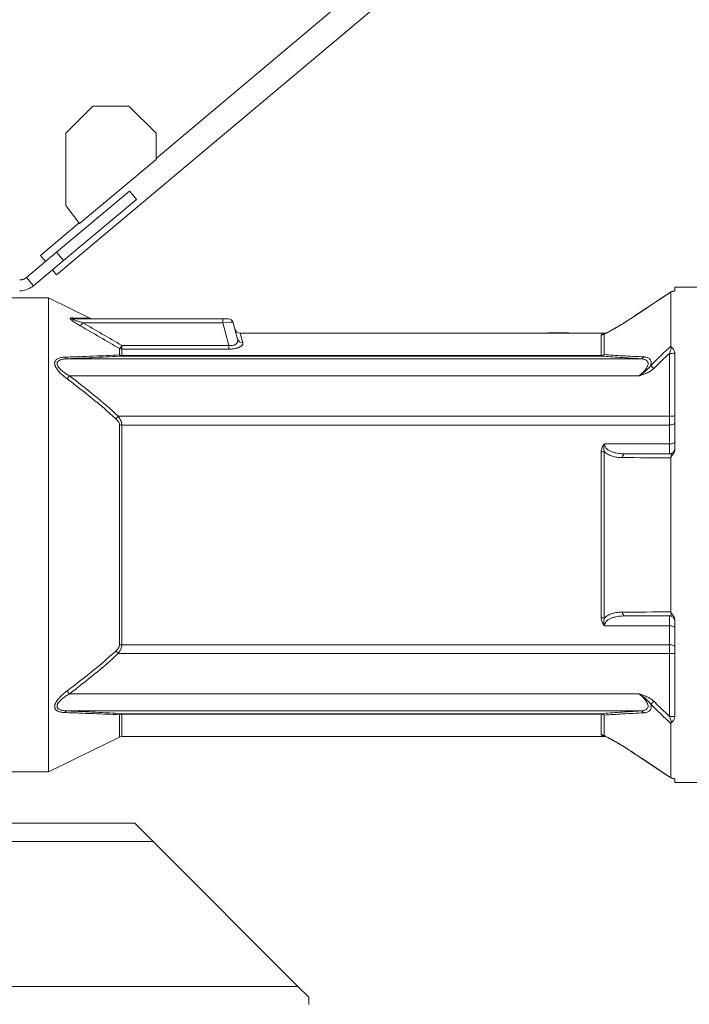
# Model space of a CAD drawing. Header units: millimetres. Extents: x 301 to 1719, y 744 to 2613.
# Tile 4 of 8: x 819 to 1193, y 1539 to 2087. Entities that reach past the tile are written whole.
import ezdxf

# ---------------------------------------------------------------- set-up
doc = ezdxf.new("R2010")
doc.units = ezdxf.units.MM

msp = doc.modelspace()

# ---------------------------------------------------------------- linework, layer by layer
at = {"color": 7, "linetype": 'Continuous', "lineweight": 15}
for p, q in [((1302.64, 2351.53), (895.33, 2009.75)), ((839.93, 1944.88), (1311.69, 2340.74)), ((860.12, 2038.8), (845.03, 2023.71)), ((880.24, 2038.8), (860.12, 2038.8)), ((895.33, 2023.71), (880.24, 2038.8)), ((845.03, 2023.71), (845.03, 1983.47)), ((895.33, 2009.15), (895.33, 2023.71)), ((852.73, 1973.41), (895.33, 2009.15)), ((839.88, 1957.45), (880.54, 1991.57)), ((880.54, 1991.57), (882.22, 1989.56)), ((843.76, 1952.83), (884.42, 1986.95)), ((882.22, 1989.56), (884.42, 1986.95)), ((845.03, 1983.47), (852.73, 1973.41)), ((852.45, 1973.78), (830.88, 1955.67)), ((823.24, 1943.49), (839.88, 1957.45)), ((843.76, 1952.83), (839.88, 1957.45)), ((827.11, 1938.86), (843.76, 1952.83)), ((830.88, 1955.67), (833.72, 1952.28)), ((837.6, 1947.66), (839.93, 1944.88)), ((827.11, 1938.86), (823.24, 1943.49)), ((1182.37, 1935.48), (1162.41, 1922.21)), ((1182.38, 1935.48), (1162.41, 1922.21)), ((1182.29, 1905.23), (1182.29, 1935.37)), ((1200.57, 1938.03), (1184.52, 1938.03)), ((1184.52, 1938.03), (1184.52, 1936.26)), ((835.47, 1932.02), (807.39, 1932.02)), ((858.46, 1920.81), (835.47, 1932.02)), ((835.47, 1932.02), (835.47, 1668.23)), ((849.39, 1920.48), (932.56, 1920.48)), ((932.56, 1918.25), (932.56, 1920.48)), ((932.56, 1920.48), (935.47, 1920.48)), ((932.56, 1918.25), (854.47, 1918.25)), ((935.97, 1905.54), (932.56, 1918.25)), ((938.38, 1918.25), (940.82, 1909.14)), ((1113.44, 1912.46), (942.24, 1912.46)), ((1113.44, 1912.71), (1113.44, 1912.45)), ((1113.44, 1912.71), (1118.46, 1912.71)), ((1113.44, 1912.45), (1118.46, 1912.45)), ((1118.46, 1912.71), (1118.46, 1912.39)), ((1118.46, 1912.71), (1125.48, 1912.71)), ((1125.48, 1912.71), (1125.48, 1912.46)), ((1146.14, 1912.46), (1125.48, 1912.46)), ((1143.48, 1900.02), (1143.48, 1911.42)), ((1144.92, 1911.9), (1144.82, 1911.87)), ((1145.16, 1911.93), (1145.16, 1900.48)), ((874.97, 1900.29), (874.97, 1903.83)), ((876.29, 1903.55), (876.29, 1905.54)), ((876.29, 1905.54), (935.97, 1905.54)), ((876.29, 1903.55), (876.29, 1900.02)), ((935.97, 1903.55), (876.29, 1903.55)), ((935.97, 1903.55), (935.97, 1905.54)), ((845.81, 1898.15), (1165.49, 1898.15)), ((876.29, 1900.02), (876.29, 1899.69)), ((876.29, 1900.02), (1143.48, 1900.02)), ((1143.48, 1899.69), (876.29, 1899.69)), ((1143.48, 1900.02), (1143.48, 1899.69)), ((1181.51, 1866.2), (1181.51, 1901.19)), ((1184.52, 1901.21), (1184.52, 1847.94)), ((1164.56, 1888.66), (847.1, 1888.66)), ((874.25, 1866.2), (1181.51, 1866.2)), ((1181.51, 1861.27), (1181.51, 1866.2)), ((874.97, 1738.81), (874.97, 1861.44)), ((876.29, 1861.27), (876.29, 1738.98)), ((1181.51, 1861.27), (876.29, 1861.27)), ((1181.51, 1850.77), (1181.51, 1861.27)), ((1145.32, 1850.77), (1181.51, 1850.77)), ((1181.51, 1845.26), (1181.51, 1850.77)), ((1143.48, 1753.91), (1143.48, 1846.34)), ((1145.16, 1846.55), (1145.16, 1753.7)), ((1182.29, 1757.22), (1182.29, 1843.02)), ((1181.51, 1749.48), (1181.51, 1754.99)), ((1181.51, 1749.48), (1145.32, 1749.48)), ((1181.51, 1738.98), (1181.51, 1749.48)), ((1184.52, 1752.31), (1184.52, 1699.03)), ((876.29, 1738.98), (1181.51, 1738.98)), ((1181.51, 1734.04), (1181.51, 1738.98)), ((1181.51, 1734.04), (874.25, 1734.04)), ((1181.51, 1699.06), (1181.51, 1734.04)), ((847.1, 1711.58), (1164.56, 1711.58)), ((1165.49, 1702.09), (845.81, 1702.09)), ((876.29, 1700.55), (1143.48, 1700.55)), ((876.29, 1700.55), (876.29, 1700.22)), ((1143.48, 1700.22), (876.29, 1700.22)), ((1143.48, 1700.22), (1143.48, 1700.55)), ((1143.48, 1688.83), (1143.48, 1700.22)), ((1145.16, 1699.77), (1145.16, 1688.32)), ((1182.29, 1664.87), (1182.29, 1695.02)), ((835.47, 1668.23), (874.97, 1687.48)), ((876.29, 1687.79), (1146.14, 1687.79)), ((1159.84, 1679.73), (1162.41, 1678.04)), ((807.39, 1668.23), (835.47, 1668.23)), ((1184.52, 1663.99), (1184.52, 1662.21)), ((1184.52, 1662.21), (1200.57, 1662.21)), ((883.59, 1639.52), (721.02, 1639.52)), ((893.68, 1629.43), (883.59, 1639.52)), ((974.4, 1548.71), (893.68, 1629.43)), ((980.46, 1542.66), (974.4, 1548.71)), ((980.46, 1538.62), (980.46, 1542.66))]:
    msp.add_line(p, q, dxfattribs=at)
at = {"color": 8, "linetype": 'Continuous', "lineweight": 15}
for p, q in [((1162.41, 1922.2), (1162.4, 1922.15)), ((942.24, 1912.46), (943.72, 1907.06)), ((1144.93, 1911.89), (1145.16, 1911.93)), ((874.97, 1687.48), (874.97, 1699.95)), ((876.29, 1700.22), (876.29, 1687.79)), ((1162.41, 1678.04), (1162.4, 1678.1)), ((893.68, 1629.43), (721.02, 1629.43)), ((974.4, 1548.71), (702.8, 1548.71))]:
    msp.add_line(p, q, dxfattribs=at)
at = {"color": 7, "linetype": 'Continuous', "lineweight": 15, "flags": 128}
for points in [[(1182.29, 1935.37), (1177.3, 1932.06), (1162.4, 1922.15)], [(1181.51, 1861.27), (1182.1, 1861.3), (1182.66, 1861.39), (1183.18, 1861.55), (1183.64, 1861.75), (1184.01, 1862), (1184.29, 1862.28), (1184.46, 1862.59), (1184.52, 1862.91)], [(1181.51, 1850.77), (1182.1, 1850.79), (1182.66, 1850.87), (1183.18, 1850.99), (1183.64, 1851.16), (1184.01, 1851.37), (1184.29, 1851.6), (1184.46, 1851.86), (1184.52, 1852.12)], [(1184.52, 1748.12), (1184.46, 1748.39), (1184.29, 1748.64), (1184.01, 1748.88), (1183.64, 1749.08), (1183.18, 1749.25), (1182.66, 1749.38), (1182.1, 1749.45), (1181.51, 1749.48)], [(1184.52, 1737.34), (1184.46, 1737.66), (1184.29, 1737.96), (1184.01, 1738.25), (1183.64, 1738.5), (1183.18, 1738.7), (1182.66, 1738.85), (1182.1, 1738.94), (1181.51, 1738.98)], [(1162.4, 1678.1), (1167.38, 1674.78), (1182.29, 1664.87)], [(1162.41, 1678.04), (1180.28, 1666.16), (1182.38, 1664.76)]]:
    msp.add_lwpolyline(points, dxfattribs=at)
at = {"color": 7, "linetype": 'Continuous', "lineweight": 15}
for centre, radius, start, end in [((849.4, 1922.84), 2.36, 235.6282, 269.7096), ((859.83, 1923.49), 3.01, 242.9318, 269.9694), ((935.47, 1917.47), 3.01, 15, 90), ((847.31, 1922.19), 8.17, 315.6049, 331.1535), ((942.24, 1915.47), 3.01, 195, 270.2851), ((943.59, 1909.94), 2.89, 196.0655, 272.6127), ((1143.48, 1914.45), 3.03, 269.9795, 303.7428), ((868.78, 1909.96), 8.71, 315.2632, 329.5104), ((876.28, 1906.77), 3.22, 245.9377, 270.0727), ((846.06, 1899.92), 1.78, 208.8283, 262.1821), ((876.42, 1901.74), 2.05, 224.8659, 266.2287), ((876.28, 1903.34), 3.32, 246.7085, 270.0969), ((1143.36, 1902.14), 2.45, 272.7794, 317.3302), ((1143.49, 1903.3), 3.28, 269.7852, 300.6525), ((1165.28, 1900.34), 2.19, 275.3964, 329.4617), ((1182.22, 1917.15), 15.98, 267.4649, 278.2736), ((1135.93, 1856.84), 51.41, 44.3161, 46.941), ((794.43, 1928.3), 65.92, 321.1697, 323.0357), ((827.01, 1909.94), 64.38, 315.5064, 317.2066), ((1182.26, 1880.7), 14.51, 267.0366, 278.9552), ((876.27, 1866.45), 5.18, 255.4719, 270.2089), ((1181.51, 1848.27), 3.01, 270, 0), ((1143.53, 1852.74), 6.41, 269.5635, 284.7822), ((1157.3, 1843.12), 2.2, 103.5737, 179.2984), ((1157.3, 1757.13), 2.2, 180.7016, 256.4263), ((1181.51, 1751.98), 3.01, 0, 90), ((1143.53, 1747.5), 6.41, 75.2178, 90.4365), ((876.27, 1733.79), 5.18, 89.7911, 104.5281), ((827.01, 1690.3), 64.38, 42.7934, 44.4936), ((1182.26, 1719.55), 14.51, 81.0448, 92.9634), ((794.43, 1671.95), 65.92, 36.9643, 38.8303), ((1135.93, 1743.41), 51.41, 313.059, 315.6839), ((846.06, 1700.33), 1.78, 97.8179, 151.1717), ((876.42, 1698.51), 2.05, 93.7713, 135.1341), ((876.28, 1696.9), 3.32, 89.9031, 113.2915), ((1143.36, 1698.1), 2.45, 42.6698, 87.2206), ((1143.49, 1696.95), 3.28, 59.3475, 90.2148), ((1165.28, 1699.91), 2.19, 30.5383, 84.6036), ((1182.22, 1683.09), 15.98, 81.7264, 92.5351), ((1143.48, 1685.8), 3.03, 56.2572, 90.0205), ((876.29, 1684.78), 3.01, 90, 115.9892)]:
    msp.add_arc(centre, radius, start, end, dxfattribs=at)
for centre, major_axis, ratio, start_param, end_param in [((932.36, 1917.47), (6.02, 0.77), 0.123038, 0.016741, 1.520499), ((1125.48, 1800.12), (196.59, 0), 0.571429, 1.570801, 1.606523)]:
    msp.add_ellipse(centre, major_axis=major_axis, ratio=ratio, start_param=start_param, end_param=end_param, dxfattribs=at)
for points, knots in [([(819.36, 1942.07), (819.44, 1942.07), (819.61, 1942.08), (819.86, 1942.09), (820.1, 1942.12), (820.34, 1942.15), (820.58, 1942.2), (820.81, 1942.25), (821.03, 1942.31), (821.25, 1942.38), (821.46, 1942.45), (821.67, 1942.53), (821.87, 1942.62), (822.06, 1942.71), (822.25, 1942.81), (822.43, 1942.91), (822.61, 1943.02), (822.77, 1943.13), (822.93, 1943.25), (823.09, 1943.36), (823.19, 1943.44), (823.24, 1943.49)], [0, 0, 0, 0, 0.05971, 0.118622, 0.176738, 0.234059, 0.290586, 0.346323, 0.401272, 0.455433, 0.50881, 0.561405, 0.61322, 0.664258, 0.714521, 0.764012, 0.812735, 0.860692, 0.907886, 0.954321, 1, 1, 1, 1]), ([(819.36, 1936.04), (820.97, 1936.04), (822.47, 1936.36), (825.09, 1937.39), (826.2, 1938.1), (827.11, 1938.86)], [0, 0, 0, 0, 0.5, 0.5, 1, 1, 1, 1]), ([(1182.99, 1935.66), (1182.79, 1935.62), (1182.61, 1935.58), (1182.36, 1935.48), (1182.29, 1935.43), (1182.29, 1935.37)], [0, 0, 0, 0, 0.5, 0.5, 1, 1, 1, 1]), ([(1184.52, 1936.26), (1184.52, 1936.21), (1184.48, 1936.15), (1184.33, 1936.05), (1184.23, 1936), (1183.96, 1935.89), (1183.8, 1935.84), (1183.43, 1935.75), (1183.22, 1935.7), (1182.99, 1935.66)], [0, 0, 0, 0, 0.25, 0.25, 0.5, 0.5, 0.75, 0.75, 1, 1, 1, 1]), ([(848.07, 1920.89), (847.96, 1920.9), (847.86, 1920.89), (847.7, 1920.85), (847.64, 1920.82), (847.56, 1920.73), (847.55, 1920.68), (847.57, 1920.54), (847.6, 1920.46), (847.71, 1920.29), (847.78, 1920.19), (847.96, 1919.99), (848.07, 1919.89), (848.42, 1919.57), (848.7, 1919.34), (849.29, 1918.89), (849.62, 1918.67), (850.28, 1918.21), (850.63, 1917.99), (851.68, 1917.33), (852.41, 1916.9), (853.15, 1916.48)], [0, 0, 0, 0, 0.0625, 0.0625, 0.125, 0.125, 0.1875, 0.1875, 0.25, 0.25, 0.3125, 0.3125, 0.375, 0.375, 0.5, 0.5, 0.625, 0.625, 0.75, 0.75, 1, 1, 1, 1]), ([(854.47, 1918.25), (853.86, 1918.43), (853.25, 1918.61), (852.04, 1918.98), (851.45, 1919.17), (850.57, 1919.48), (850.29, 1919.59), (849.88, 1919.75), (849.74, 1919.81), (849.49, 1919.92), (849.36, 1919.98), (849.14, 1920.1), (849.04, 1920.16), (848.93, 1920.25), (848.9, 1920.28), (848.87, 1920.33), (848.87, 1920.36), (848.9, 1920.42), (848.97, 1920.45), (849.15, 1920.48), (849.26, 1920.48), (849.39, 1920.48)], [0, 0, 0, 0, 0.25, 0.25, 0.5, 0.5, 0.625, 0.625, 0.6875, 0.6875, 0.75, 0.75, 0.8125, 0.8125, 0.84375, 0.84375, 0.875, 0.875, 0.9375, 0.9375, 1, 1, 1, 1]), ([(1160.23, 1920.77), (1159.33, 1920.19), (1157.47, 1918.99), (1154.83, 1917.36), (1152.41, 1915.91), (1150.38, 1914.73), (1148.67, 1913.78), (1147.27, 1913.03), (1146.2, 1912.48), (1145.42, 1912.11), (1145.12, 1911.98), (1144.98, 1911.93)], [0, 0, 0, 0, 0.154014, 0.318702, 0.460204, 0.582272, 0.69085, 0.788731, 0.873628, 0.943216, 1, 1, 1, 1]), ([(1162.4, 1922.15), (1160.82, 1921.1), (1159.26, 1920.08), (1156.17, 1918.13), (1154.64, 1917.2), (1152.77, 1916.08), (1152.39, 1915.86), (1151.65, 1915.42), (1151.28, 1915.21), (1150.18, 1914.58), (1149.47, 1914.18), (1148.44, 1913.61), (1148.1, 1913.43), (1147.45, 1913.08), (1147.13, 1912.91), (1146.22, 1912.43), (1145.65, 1912.16), (1145.16, 1911.93)], [0, 0, 0, 0, 0.25, 0.25, 0.5, 0.5, 0.5625, 0.5625, 0.625, 0.625, 0.75, 0.75, 0.8125, 0.8125, 0.875, 0.875, 1, 1, 1, 1]), ([(1162.41, 1922.21), (1161.73, 1921.75), (1161, 1921.27), (1160.28, 1920.81), (1160.23, 1920.77)], [0, 0, 0, 0, 0.92913, 1, 1, 1, 1]), ([(935.97, 1905.54), (936.19, 1905.51), (936.41, 1905.5), (936.84, 1905.48), (937.06, 1905.49), (937.7, 1905.53), (938.1, 1905.6), (938.65, 1905.76), (938.83, 1905.82), (939.15, 1905.96), (939.3, 1906.03), (939.71, 1906.27), (939.95, 1906.46), (940.33, 1906.84), (940.48, 1907.04), (940.65, 1907.35), (940.7, 1907.46), (940.79, 1907.67), (940.82, 1907.78), (940.94, 1908.3), (940.93, 1908.72), (940.82, 1909.14)], [0, 0, 0, 0, 0.0625, 0.0625, 0.125, 0.125, 0.25, 0.25, 0.3125, 0.3125, 0.375, 0.375, 0.5, 0.5, 0.625, 0.625, 0.6875, 0.6875, 0.75, 0.75, 1, 1, 1, 1]), ([(1143.48, 1911.42), (1143.48, 1911.48), (1143.51, 1911.54), (1143.65, 1911.65), (1143.76, 1911.7), (1144.07, 1911.79), (1144.26, 1911.84), (1144.61, 1911.89), (1144.73, 1911.91), (1144.94, 1911.94), (1145.01, 1911.95), (1145.16, 1911.96), (1145.24, 1911.97), (1145.32, 1911.98)], [0, 0, 0, 0, 0.25, 0.25, 0.5, 0.5, 0.75, 0.75, 0.875, 0.875, 0.9375, 0.9375, 1, 1, 1, 1]), ([(943.72, 1907.06), (943.78, 1906.87), (943.78, 1906.69), (943.7, 1906.3), (943.62, 1906.11), (943.34, 1905.72), (943.16, 1905.52), (942.68, 1905.14), (942.4, 1904.95), (941.89, 1904.68), (941.7, 1904.59), (941.31, 1904.43), (941.1, 1904.35), (940.66, 1904.2), (940.43, 1904.13), (939.94, 1903.99), (939.68, 1903.93), (938.9, 1903.77), (938.34, 1903.69), (937.47, 1903.6), (937.17, 1903.58), (936.57, 1903.55), (936.27, 1903.55), (935.97, 1903.55)], [0, 0, 0, 0, 0.125, 0.125, 0.25, 0.25, 0.375, 0.375, 0.5, 0.5, 0.5625, 0.5625, 0.625, 0.625, 0.6875, 0.6875, 0.75, 0.75, 0.875, 0.875, 0.9375, 0.9375, 1, 1, 1, 1]), ([(1181.51, 1901.19), (1181.7, 1901.76), (1181.89, 1902.32), (1182.28, 1903.44), (1182.47, 1903.99), (1182.65, 1904.52)], [0, 0, 0, 0, 0.5, 0.5, 1, 1, 1, 1]), ([(1182.29, 1905.23), (1182.29, 1905.1), (1182.31, 1904.98), (1182.43, 1904.73), (1182.53, 1904.62), (1182.65, 1904.52)], [0, 0, 0, 0, 0.5, 0.5, 1, 1, 1, 1]), ([(1182.65, 1904.52), (1182.93, 1904.3), (1183.18, 1904.07), (1183.61, 1903.57), (1183.8, 1903.31), (1184.13, 1902.77), (1184.25, 1902.49), (1184.44, 1901.93), (1184.5, 1901.64), (1184.51, 1901.34)], [0, 0, 0, 0, 0.25, 0.25, 0.5, 0.5, 0.75, 0.75, 1, 1, 1, 1]), ([(845.78, 1886.97), (845, 1887.55), (844.24, 1888.15), (842.8, 1889.41), (842.12, 1890.06), (841.17, 1891.1), (840.86, 1891.46), (840.3, 1892.18), (840.04, 1892.55), (839.7, 1893.11), (839.59, 1893.3), (839.4, 1893.67), (839.31, 1893.86), (839.08, 1894.41), (838.97, 1894.77), (838.88, 1895.3), (838.86, 1895.48), (838.85, 1895.81), (838.86, 1895.97), (838.9, 1896.28), (838.94, 1896.43), (839.03, 1896.72), (839.09, 1896.86), (839.31, 1897.24), (839.49, 1897.47), (839.93, 1897.87), (840.18, 1898.04), (840.73, 1898.34), (841.02, 1898.46), (841.65, 1898.67), (841.98, 1898.76), (843.01, 1898.96), (843.74, 1899.03), (844.5, 1899.06)], [0, 0, 0, 0, 0.125, 0.125, 0.25, 0.25, 0.3125, 0.3125, 0.375, 0.375, 0.40625, 0.40625, 0.4375, 0.4375, 0.5, 0.5, 0.53125, 0.53125, 0.5625, 0.5625, 0.59375, 0.59375, 0.625, 0.625, 0.6875, 0.6875, 0.75, 0.75, 0.8125, 0.8125, 0.875, 0.875, 1, 1, 1, 1]), ([(845.81, 1898.15), (845.1, 1898.13), (844.41, 1898.07), (843.42, 1897.92), (843.1, 1897.86), (842.48, 1897.7), (842.18, 1897.61), (841.63, 1897.39), (841.36, 1897.26), (840.89, 1896.94), (840.69, 1896.76), (840.45, 1896.45), (840.38, 1896.33), (840.27, 1896.09), (840.23, 1895.96), (840.18, 1895.69), (840.17, 1895.55), (840.18, 1895.26), (840.21, 1895.11), (840.32, 1894.65), (840.45, 1894.34), (840.81, 1893.72), (841.04, 1893.42), (841.53, 1892.82), (841.8, 1892.54), (842.38, 1891.98), (842.69, 1891.71), (843.63, 1890.93), (844.29, 1890.44), (845.66, 1889.52), (846.37, 1889.08), (847.1, 1888.66)], [0, 0, 0, 0, 0.125, 0.125, 0.1875, 0.1875, 0.25, 0.25, 0.3125, 0.3125, 0.375, 0.375, 0.40625, 0.40625, 0.4375, 0.4375, 0.46875, 0.46875, 0.5, 0.5, 0.5625, 0.5625, 0.625, 0.625, 0.6875, 0.6875, 0.75, 0.75, 0.875, 0.875, 1, 1, 1, 1]), ([(844.5, 1899.06), (847.21, 1899.15), (849.9, 1899.25), (855.19, 1899.44), (857.8, 1899.54), (862.92, 1899.75), (865.42, 1899.85), (870.31, 1900.07), (872.68, 1900.18), (874.97, 1900.29)], [0, 0, 0, 0, 0.25, 0.25, 0.5, 0.5, 0.75, 0.75, 1, 1, 1, 1]), ([(876.29, 1899.69), (874, 1899.55), (871.63, 1899.41), (866.76, 1899.15), (864.25, 1899.01), (856.59, 1898.63), (851.27, 1898.39), (845.81, 1898.15)], [0, 0, 0, 0, 0.25, 0.25, 0.5, 0.5, 1, 1, 1, 1]), ([(1165.49, 1898.15), (1161.45, 1898.39), (1157.55, 1898.64), (1152.01, 1899.03), (1150.21, 1899.16), (1146.75, 1899.42), (1145.07, 1899.56), (1143.48, 1899.69)], [0, 0, 0, 0, 0.5, 0.5, 0.75, 0.75, 1, 1, 1, 1]), ([(1145.16, 1900.48), (1146.76, 1900.37), (1148.44, 1900.25), (1151.91, 1900.04), (1153.71, 1899.93), (1159.25, 1899.62), (1163.15, 1899.42), (1167.17, 1899.22)], [0, 0, 0, 0, 0.25, 0.25, 0.5, 0.5, 1, 1, 1, 1]), ([(1164.56, 1888.66), (1165.14, 1889.13), (1165.71, 1889.62), (1166.77, 1890.63), (1167.27, 1891.15), (1167.96, 1891.97), (1168.18, 1892.25), (1168.58, 1892.82), (1168.76, 1893.1), (1168.99, 1893.53), (1169.07, 1893.68), (1169.2, 1893.97), (1169.26, 1894.11), (1169.42, 1894.54), (1169.49, 1894.81), (1169.57, 1895.34), (1169.57, 1895.6), (1169.5, 1896.08), (1169.44, 1896.29), (1169.24, 1896.69), (1169.1, 1896.87), (1168.8, 1897.18), (1168.62, 1897.32), (1168.23, 1897.55), (1168.01, 1897.65), (1167.56, 1897.82), (1167.32, 1897.89), (1166.58, 1898.06), (1166.04, 1898.13), (1165.49, 1898.15)], [0, 0, 0, 0, 0.125, 0.125, 0.25, 0.25, 0.3125, 0.3125, 0.375, 0.375, 0.40625, 0.40625, 0.4375, 0.4375, 0.5, 0.5, 0.5625, 0.5625, 0.625, 0.625, 0.6875, 0.6875, 0.75, 0.75, 0.8125, 0.8125, 0.875, 0.875, 1, 1, 1, 1]), ([(1167.17, 1899.22), (1167.84, 1899.19), (1168.45, 1899.09), (1169.29, 1898.81), (1169.55, 1898.69), (1170.03, 1898.4), (1170.25, 1898.24), (1170.53, 1897.94), (1170.62, 1897.84), (1170.78, 1897.61), (1170.85, 1897.49), (1171.05, 1897.11), (1171.14, 1896.83), (1171.22, 1896.37), (1171.23, 1896.21), (1171.25, 1895.87), (1171.24, 1895.7), (1171.2, 1895.17), (1171.13, 1894.79), (1171.03, 1894.4)], [0, 0, 0, 0, 0.25, 0.25, 0.375, 0.375, 0.5, 0.5, 0.5625, 0.5625, 0.625, 0.625, 0.75, 0.75, 0.8125, 0.8125, 0.875, 0.875, 1, 1, 1, 1]), ([(1171.03, 1894.4), (1170.63, 1893.82), (1170.18, 1893.28), (1169.2, 1892.24), (1168.67, 1891.74), (1167.56, 1890.79), (1166.99, 1890.34), (1166.09, 1889.69), (1165.79, 1889.48), (1165.18, 1889.06), (1164.87, 1888.86), (1164.56, 1888.66)], [0, 0, 0, 0, 0.25, 0.25, 0.5, 0.5, 0.75, 0.75, 0.875, 0.875, 1, 1, 1, 1]), ([(1172.71, 1892.76), (1172.16, 1892.21), (1171.56, 1891.75), (1170.27, 1890.92), (1169.59, 1890.56), (1168.19, 1889.92), (1167.48, 1889.64), (1166.39, 1889.25), (1166.03, 1889.13), (1165.48, 1888.95), (1165.29, 1888.89), (1164.93, 1888.77), (1164.74, 1888.72), (1164.56, 1888.66)], [0, 0, 0, 0, 0.25, 0.25, 0.5, 0.5, 0.75, 0.75, 0.875, 0.875, 0.9375, 0.9375, 1, 1, 1, 1]), ([(872.93, 1864.82), (868.61, 1868.76), (864.16, 1872.54), (855.09, 1879.9), (850.46, 1883.47), (845.78, 1886.97)], [0, 0, 0, 0, 0.5, 0.5, 1, 1, 1, 1]), ([(847.1, 1888.66), (851.79, 1885.12), (856.42, 1881.5), (865.49, 1874.04), (869.94, 1870.2), (874.25, 1866.2)], [0, 0, 0, 0, 0.5, 0.5, 1, 1, 1, 1]), ([(874.97, 1861.44), (874.97, 1861.74), (874.91, 1862.04), (874.68, 1862.66), (874.52, 1862.96), (874.14, 1863.53), (873.92, 1863.81), (873.45, 1864.33), (873.2, 1864.58), (872.93, 1864.82)], [0, 0, 0, 0, 0.25, 0.25, 0.5, 0.5, 0.75, 0.75, 1, 1, 1, 1]), ([(874.25, 1866.2), (874.54, 1865.82), (874.81, 1865.43), (875.3, 1864.62), (875.52, 1864.2), (875.79, 1863.58), (875.88, 1863.36), (876.02, 1862.94), (876.08, 1862.73), (876.24, 1862.09), (876.29, 1861.67), (876.29, 1861.27)], [0, 0, 0, 0, 0.25, 0.25, 0.5, 0.5, 0.625, 0.625, 0.75, 0.75, 1, 1, 1, 1]), ([(1143.48, 1846.34), (1143.48, 1846.75), (1143.51, 1847.15), (1143.65, 1847.95), (1143.76, 1848.34), (1144.07, 1849.11), (1144.26, 1849.47), (1144.61, 1849.98), (1144.73, 1850.15), (1144.94, 1850.39), (1145.01, 1850.47), (1145.16, 1850.62), (1145.24, 1850.69), (1145.32, 1850.77)], [0, 0, 0, 0, 0.25, 0.25, 0.5, 0.5, 0.75, 0.75, 0.875, 0.875, 0.9375, 0.9375, 1, 1, 1, 1]), ([(1145.16, 1846.55), (1144.96, 1847.23), (1144.87, 1847.92), (1144.9, 1848.99), (1144.94, 1849.34), (1145.05, 1849.87), (1145.09, 1850.05), (1145.19, 1850.41), (1145.25, 1850.59), (1145.32, 1850.77)], [0, 0, 0, 0, 0.5, 0.5, 0.75, 0.75, 0.875, 0.875, 1, 1, 1, 1]), ([(1145.32, 1850.77), (1145.32, 1850.45), (1145.36, 1850.15), (1145.51, 1849.58), (1145.62, 1849.31), (1146.04, 1848.56), (1146.41, 1848.14), (1147.05, 1847.6), (1147.28, 1847.43), (1147.76, 1847.13), (1148.01, 1846.99), (1148.77, 1846.6), (1149.3, 1846.39), (1150.39, 1846.03), (1150.95, 1845.88), (1152.08, 1845.64), (1152.65, 1845.55), (1154.39, 1845.32), (1155.58, 1845.26), (1156.79, 1845.26)], [0, 0, 0, 0, 0.0625, 0.0625, 0.125, 0.125, 0.25, 0.25, 0.3125, 0.3125, 0.375, 0.375, 0.5, 0.5, 0.625, 0.625, 0.75, 0.75, 1, 1, 1, 1]), ([(1184.52, 1847.94), (1184.52, 1847.59), (1184.47, 1847.25), (1184.31, 1846.58), (1184.19, 1846.25), (1183.9, 1845.62), (1183.72, 1845.32), (1183.31, 1844.74), (1183.08, 1844.47), (1182.82, 1844.22)], [0, 0, 0, 0, 0.25, 0.25, 0.5, 0.5, 0.75, 0.75, 1, 1, 1, 1]), ([(1155.1, 1843.15), (1154.16, 1843.15), (1153.24, 1843.21), (1151.89, 1843.39), (1151.44, 1843.46), (1150.55, 1843.65), (1150.12, 1843.76), (1148.83, 1844.15), (1148, 1844.48), (1146.85, 1845.13), (1146.48, 1845.37), (1145.78, 1845.91), (1145.46, 1846.21), (1145.16, 1846.55)], [0, 0, 0, 0, 0.25, 0.25, 0.375, 0.375, 0.5, 0.5, 0.75, 0.75, 0.875, 0.875, 1, 1, 1, 1]), ([(1182.82, 1844.22), (1182.73, 1844.41), (1182.62, 1844.57), (1182.41, 1844.83), (1182.3, 1844.93), (1181.97, 1845.18), (1181.74, 1845.26), (1181.51, 1845.26)], [0, 0, 0, 0, 0.25, 0.25, 0.5, 0.5, 1, 1, 1, 1]), ([(1182.82, 1844.22), (1182.66, 1844.06), (1182.52, 1843.88), (1182.38, 1843.57), (1182.35, 1843.47), (1182.3, 1843.25), (1182.29, 1843.14), (1182.29, 1843.02)], [0, 0, 0, 0, 0.5, 0.5, 0.75, 0.75, 1, 1, 1, 1]), ([(1145.16, 1753.7), (1145.46, 1754.03), (1145.79, 1754.33), (1146.49, 1754.88), (1146.86, 1755.12), (1148.02, 1755.77), (1148.84, 1756.1), (1150.55, 1756.61), (1151.43, 1756.79), (1153.23, 1757.04), (1154.16, 1757.09), (1155.1, 1757.1)], [0, 0, 0, 0, 0.125, 0.125, 0.25, 0.25, 0.5, 0.5, 0.75, 0.75, 1, 1, 1, 1]), ([(1156.79, 1754.99), (1155.58, 1754.99), (1154.39, 1754.92), (1152.65, 1754.7), (1152.08, 1754.6), (1150.95, 1754.36), (1150.39, 1754.22), (1149.3, 1753.86), (1148.77, 1753.64), (1148.01, 1753.26), (1147.76, 1753.12), (1147.29, 1752.81), (1147.06, 1752.65), (1146.41, 1752.11), (1146.04, 1751.69), (1145.69, 1751.06), (1145.63, 1750.93), (1145.52, 1750.66), (1145.47, 1750.52), (1145.36, 1750.1), (1145.32, 1749.79), (1145.32, 1749.48)], [0, 0, 0, 0, 0.25, 0.25, 0.375, 0.375, 0.5, 0.5, 0.625, 0.625, 0.6875, 0.6875, 0.75, 0.75, 0.875, 0.875, 0.90625, 0.90625, 0.9375, 0.9375, 1, 1, 1, 1]), ([(1181.51, 1754.99), (1181.74, 1754.99), (1181.97, 1755.06), (1182.3, 1755.31), (1182.41, 1755.41), (1182.62, 1755.68), (1182.73, 1755.83), (1182.82, 1756.02)], [0, 0, 0, 0, 0.5, 0.5, 0.75, 0.75, 1, 1, 1, 1]), ([(1182.29, 1757.22), (1182.29, 1757.11), (1182.3, 1757), (1182.35, 1756.78), (1182.38, 1756.67), (1182.48, 1756.47), (1182.53, 1756.37), (1182.67, 1756.19), (1182.74, 1756.1), (1182.82, 1756.02)], [0, 0, 0, 0, 0.25, 0.25, 0.5, 0.5, 0.75, 0.75, 1, 1, 1, 1]), ([(1182.82, 1756.02), (1183.08, 1755.77), (1183.31, 1755.5), (1183.72, 1754.93), (1183.9, 1754.63), (1184.19, 1754), (1184.31, 1753.67), (1184.47, 1753), (1184.52, 1752.65), (1184.52, 1752.31)], [0, 0, 0, 0, 0.25, 0.25, 0.5, 0.5, 0.75, 0.75, 1, 1, 1, 1]), ([(1143.48, 1753.91), (1143.48, 1753.5), (1143.51, 1753.09), (1143.65, 1752.3), (1143.76, 1751.91), (1143.99, 1751.34), (1144.07, 1751.15), (1144.27, 1750.78), (1144.37, 1750.61), (1144.61, 1750.26), (1144.74, 1750.09), (1144.94, 1749.85), (1145.01, 1749.78), (1145.16, 1749.63), (1145.24, 1749.55), (1145.32, 1749.48)], [0, 0, 0, 0, 0.25, 0.25, 0.5, 0.5, 0.625, 0.625, 0.75, 0.75, 0.875, 0.875, 0.9375, 0.9375, 1, 1, 1, 1]), ([(1145.16, 1753.7), (1144.96, 1753.02), (1144.87, 1752.33), (1144.9, 1751.26), (1144.94, 1750.91), (1145.05, 1750.37), (1145.09, 1750.19), (1145.19, 1749.83), (1145.25, 1749.66), (1145.32, 1749.48)], [0, 0, 0, 0, 0.5, 0.5, 0.75, 0.75, 0.875, 0.875, 1, 1, 1, 1]), ([(872.93, 1735.42), (873.2, 1735.66), (873.45, 1735.91), (873.8, 1736.3), (873.91, 1736.44), (874.13, 1736.71), (874.23, 1736.85), (874.52, 1737.29), (874.68, 1737.58), (874.91, 1738.2), (874.97, 1738.51), (874.97, 1738.81)], [0, 0, 0, 0, 0.25, 0.25, 0.375, 0.375, 0.5, 0.5, 0.75, 0.75, 1, 1, 1, 1]), ([(876.29, 1738.98), (876.29, 1738.57), (876.24, 1738.16), (876.03, 1737.31), (875.89, 1736.88), (875.61, 1736.25), (875.51, 1736.04), (875.29, 1735.62), (875.18, 1735.42), (874.81, 1734.81), (874.54, 1734.42), (874.25, 1734.04)], [0, 0, 0, 0, 0.25, 0.25, 0.5, 0.5, 0.625, 0.625, 0.75, 0.75, 1, 1, 1, 1]), ([(845.78, 1713.28), (850.46, 1716.77), (855.09, 1720.34), (864.16, 1727.7), (868.61, 1731.49), (872.93, 1735.42)], [0, 0, 0, 0, 0.5, 0.5, 1, 1, 1, 1]), ([(874.25, 1734.04), (869.94, 1730.04), (865.49, 1726.21), (856.42, 1718.75), (851.79, 1715.13), (847.1, 1711.58)], [0, 0, 0, 0, 0.5, 0.5, 1, 1, 1, 1]), ([(844.5, 1701.19), (843.74, 1701.21), (843.01, 1701.28), (842, 1701.49), (841.67, 1701.57), (841.04, 1701.78), (840.74, 1701.9), (840.19, 1702.19), (839.94, 1702.36), (839.61, 1702.66), (839.51, 1702.77), (839.33, 1703), (839.24, 1703.12), (839.1, 1703.37), (839.04, 1703.51), (838.94, 1703.79), (838.91, 1703.95), (838.84, 1704.41), (838.85, 1704.75), (838.93, 1705.27), (838.98, 1705.45), (839.08, 1705.82), (839.15, 1706), (839.3, 1706.37), (839.39, 1706.56), (839.58, 1706.93), (839.69, 1707.12), (840.26, 1708.05), (840.83, 1708.77), (842.1, 1710.17), (842.79, 1710.83), (844.24, 1712.09), (845, 1712.7), (845.78, 1713.28)], [0, 0, 0, 0, 0.125, 0.125, 0.1875, 0.1875, 0.25, 0.25, 0.3125, 0.3125, 0.34375, 0.34375, 0.375, 0.375, 0.40625, 0.40625, 0.4375, 0.4375, 0.5, 0.5, 0.53125, 0.53125, 0.5625, 0.5625, 0.59375, 0.59375, 0.625, 0.625, 0.75, 0.75, 0.875, 0.875, 1, 1, 1, 1]), ([(847.1, 1711.58), (846.37, 1711.16), (845.66, 1710.72), (844.28, 1709.8), (843.62, 1709.31), (842.67, 1708.52), (842.36, 1708.25), (841.79, 1707.7), (841.52, 1707.41), (841.03, 1706.82), (840.81, 1706.51), (840.54, 1706.05), (840.46, 1705.9), (840.33, 1705.59), (840.28, 1705.43), (840.2, 1705.13), (840.18, 1704.98), (840.17, 1704.69), (840.18, 1704.55), (840.23, 1704.28), (840.27, 1704.15), (840.38, 1703.91), (840.45, 1703.8), (840.69, 1703.48), (840.9, 1703.3), (841.36, 1702.98), (841.63, 1702.85), (842.19, 1702.63), (842.49, 1702.54), (843.11, 1702.38), (843.43, 1702.32), (844.42, 1702.17), (845.11, 1702.12), (845.81, 1702.09)], [0, 0, 0, 0, 0.125, 0.125, 0.25, 0.25, 0.3125, 0.3125, 0.375, 0.375, 0.4375, 0.4375, 0.46875, 0.46875, 0.5, 0.5, 0.53125, 0.53125, 0.5625, 0.5625, 0.59375, 0.59375, 0.625, 0.625, 0.6875, 0.6875, 0.75, 0.75, 0.8125, 0.8125, 0.875, 0.875, 1, 1, 1, 1]), ([(1172.71, 1707.49), (1172.16, 1708.03), (1171.56, 1708.5), (1170.27, 1709.32), (1169.59, 1709.68), (1168.19, 1710.32), (1167.48, 1710.61), (1166.39, 1711), (1166.03, 1711.12), (1165.48, 1711.3), (1165.29, 1711.36), (1164.93, 1711.47), (1164.74, 1711.53), (1164.56, 1711.58)], [0, 0, 0, 0, 0.25, 0.25, 0.5, 0.5, 0.75, 0.75, 0.875, 0.875, 0.9375, 0.9375, 1, 1, 1, 1]), ([(1171.03, 1705.84), (1170.63, 1706.43), (1170.18, 1706.97), (1169.2, 1708.01), (1168.67, 1708.5), (1167.56, 1709.45), (1166.99, 1709.9), (1166.09, 1710.55), (1165.79, 1710.77), (1165.18, 1711.18), (1164.87, 1711.39), (1164.56, 1711.58)], [0, 0, 0, 0, 0.25, 0.25, 0.5, 0.5, 0.75, 0.75, 0.875, 0.875, 1, 1, 1, 1]), ([(1165.49, 1702.09), (1166.04, 1702.12), (1166.58, 1702.18), (1167.32, 1702.35), (1167.56, 1702.42), (1168.01, 1702.59), (1168.23, 1702.69), (1168.62, 1702.93), (1168.8, 1703.06), (1169.1, 1703.38), (1169.24, 1703.56), (1169.44, 1703.95), (1169.5, 1704.17), (1169.57, 1704.64), (1169.57, 1704.9), (1169.49, 1705.43), (1169.42, 1705.71), (1169.26, 1706.13), (1169.2, 1706.28), (1169.07, 1706.57), (1168.99, 1706.71), (1168.76, 1707.14), (1168.58, 1707.43), (1168.18, 1707.99), (1167.96, 1708.27), (1167.27, 1709.09), (1166.77, 1709.62), (1165.71, 1710.63), (1165.14, 1711.12), (1164.56, 1711.58)], [0, 0, 0, 0, 0.125, 0.125, 0.1875, 0.1875, 0.25, 0.25, 0.3125, 0.3125, 0.375, 0.375, 0.4375, 0.4375, 0.5, 0.5, 0.5625, 0.5625, 0.59375, 0.59375, 0.625, 0.625, 0.6875, 0.6875, 0.75, 0.75, 0.875, 0.875, 1, 1, 1, 1]), ([(1171.03, 1705.84), (1171.13, 1705.45), (1171.2, 1705.08), (1171.24, 1704.55), (1171.25, 1704.37), (1171.23, 1704.04), (1171.22, 1703.88), (1171.14, 1703.41), (1171.05, 1703.13), (1170.85, 1702.75), (1170.78, 1702.63), (1170.62, 1702.41), (1170.53, 1702.3), (1170.25, 1702.01), (1170.03, 1701.84), (1169.55, 1701.55), (1169.29, 1701.44), (1168.45, 1701.16), (1167.84, 1701.06), (1167.17, 1701.02)], [0, 0, 0, 0, 0.125, 0.125, 0.1875, 0.1875, 0.25, 0.25, 0.375, 0.375, 0.4375, 0.4375, 0.5, 0.5, 0.625, 0.625, 0.75, 0.75, 1, 1, 1, 1]), ([(874.97, 1699.95), (872.68, 1700.07), (870.31, 1700.18), (865.42, 1700.4), (862.92, 1700.5), (857.8, 1700.7), (855.2, 1700.8), (849.9, 1701), (847.21, 1701.09), (844.5, 1701.19)], [0, 0, 0, 0, 0.25, 0.25, 0.5, 0.5, 0.75, 0.75, 1, 1, 1, 1]), ([(845.81, 1702.09), (851.27, 1701.86), (856.59, 1701.61), (864.25, 1701.23), (866.76, 1701.1), (871.63, 1700.83), (874, 1700.69), (876.29, 1700.55)], [0, 0, 0, 0, 0.5, 0.5, 0.75, 0.75, 1, 1, 1, 1]), ([(1143.48, 1700.55), (1145.07, 1700.69), (1146.75, 1700.82), (1150.21, 1701.09), (1152.01, 1701.22), (1157.55, 1701.6), (1161.45, 1701.85), (1165.49, 1702.09)], [0, 0, 0, 0, 0.25, 0.25, 0.5, 0.5, 1, 1, 1, 1]), ([(1167.17, 1701.02), (1165.16, 1700.93), (1163.18, 1700.83), (1159.3, 1700.62), (1157.41, 1700.52), (1153.71, 1700.31), (1151.91, 1700.21), (1148.44, 1699.99), (1146.76, 1699.88), (1145.16, 1699.77)], [0, 0, 0, 0, 0.25, 0.25, 0.5, 0.5, 0.75, 0.75, 1, 1, 1, 1]), ([(1182.65, 1695.72), (1182.47, 1696.25), (1182.28, 1696.81), (1181.89, 1697.92), (1181.7, 1698.49), (1181.51, 1699.06)], [0, 0, 0, 0, 0.5, 0.5, 1, 1, 1, 1]), ([(1182.65, 1695.72), (1182.59, 1695.67), (1182.53, 1695.62), (1182.44, 1695.51), (1182.4, 1695.45), (1182.31, 1695.27), (1182.29, 1695.14), (1182.29, 1695.02)], [0, 0, 0, 0, 0.25, 0.25, 0.5, 0.5, 1, 1, 1, 1]), ([(1184.51, 1698.91), (1184.5, 1698.61), (1184.44, 1698.32), (1184.25, 1697.75), (1184.12, 1697.47), (1183.8, 1696.93), (1183.61, 1696.67), (1183.18, 1696.18), (1182.93, 1695.94), (1182.65, 1695.72)], [0, 0, 0, 0, 0.25, 0.25, 0.5, 0.5, 0.75, 0.75, 1, 1, 1, 1]), ([(1143.48, 1688.83), (1143.48, 1688.77), (1143.51, 1688.71), (1143.65, 1688.6), (1143.76, 1688.55), (1143.99, 1688.48), (1144.07, 1688.45), (1144.27, 1688.41), (1144.37, 1688.39), (1144.61, 1688.35), (1144.74, 1688.33), (1144.94, 1688.31), (1145.01, 1688.3), (1145.16, 1688.28), (1145.24, 1688.27), (1145.32, 1688.27)], [0, 0, 0, 0, 0.25, 0.25, 0.5, 0.5, 0.625, 0.625, 0.75, 0.75, 0.875, 0.875, 0.9375, 0.9375, 1, 1, 1, 1]), ([(1144.83, 1688.38), (1144.83, 1688.38), (1144.83, 1688.37), (1145.06, 1688.29), (1145.51, 1688.09), (1146.24, 1687.74), (1147.27, 1687.22), (1148.61, 1686.5), (1150.25, 1685.59), (1152.16, 1684.48), (1154.39, 1683.15), (1156.94, 1681.58), (1158.8, 1680.41), (1159.81, 1679.75), (1159.84, 1679.73)], [0, 0, 0, 0, 0.019246, 0.059214, 0.111393, 0.176403, 0.25204, 0.345771, 0.448088, 0.561477, 0.687944, 0.832615, 0.994598, 1, 1, 1, 1]), ([(1145.16, 1688.32), (1145.65, 1688.09), (1146.22, 1687.81), (1147.13, 1687.34), (1147.45, 1687.17), (1148.1, 1686.82), (1148.44, 1686.64), (1149.47, 1686.07), (1150.18, 1685.67), (1151.28, 1685.04), (1151.65, 1684.82), (1152.39, 1684.39), (1152.77, 1684.17), (1154.64, 1683.05), (1156.17, 1682.11), (1159.26, 1680.16), (1160.82, 1679.15), (1162.4, 1678.1)], [0, 0, 0, 0, 0.125, 0.125, 0.1875, 0.1875, 0.25, 0.25, 0.375, 0.375, 0.4375, 0.4375, 0.5, 0.5, 0.75, 0.75, 1, 1, 1, 1]), ([(1182.29, 1664.87), (1182.29, 1664.84), (1182.31, 1664.82), (1182.37, 1664.76), (1182.42, 1664.74), (1182.55, 1664.69), (1182.62, 1664.67), (1182.79, 1664.62), (1182.89, 1664.6), (1182.99, 1664.59)], [0, 0, 0, 0, 0.25, 0.25, 0.5, 0.5, 0.75, 0.75, 1, 1, 1, 1]), ([(1182.99, 1664.59), (1183.22, 1664.54), (1183.42, 1664.5), (1183.79, 1664.4), (1183.96, 1664.35), (1184.23, 1664.25), (1184.33, 1664.2), (1184.48, 1664.09), (1184.52, 1664.04), (1184.52, 1663.99)], [0, 0, 0, 0, 0.25, 0.25, 0.5, 0.5, 0.75, 0.75, 1, 1, 1, 1])]:
    msp.add_open_spline(points, degree=3, knots=knots, dxfattribs=at)
at = {"color": 8, "linetype": 'Continuous', "lineweight": 15}
msp.add_open_spline([(848.07, 1920.89), (848.62, 1920.89), (850.23, 1920.87), (852.61, 1920.85), (855.01, 1920.82), (856.89, 1920.8), (858.03, 1920.79), (858.53, 1920.79), (858.46, 1920.79), (858.44, 1920.79)], degree=3, knots=[0, 0, 0, 0, 0.091186, 0.263243, 0.436312, 0.613372, 0.79224, 0.945563, 1, 1, 1, 1], dxfattribs=at)
at = {"color": 7, "linetype": 'Continuous', "lineweight": 15}
for points in [[(874.97, 1903.83), (867.74, 1908.12), (860.46, 1912.33), (853.15, 1916.48)], [(854.47, 1918.25), (861.79, 1914.08), (869.06, 1909.85), (876.29, 1905.54)], [(1171.03, 1894.4), (1174.73, 1898.07), (1178.48, 1901.67), (1182.29, 1905.23)], [(1181.51, 1901.19), (1178.55, 1898.41), (1175.61, 1895.6), (1172.71, 1892.76)], [(1184.51, 1901.34), (1184.52, 1901.3), (1184.52, 1901.25), (1184.52, 1901.21)], [(1182.29, 1843.02), (1173.2, 1843.06), (1164.13, 1843.1), (1155.1, 1843.15)], [(1156.79, 1845.26), (1165, 1845.26), (1173.25, 1845.26), (1181.51, 1845.26)], [(1155.1, 1757.1), (1164.13, 1757.15), (1173.2, 1757.19), (1182.29, 1757.22)], [(1181.51, 1754.99), (1173.25, 1754.99), (1165, 1754.99), (1156.79, 1754.99)], [(1182.29, 1695.02), (1178.48, 1698.57), (1174.73, 1702.18), (1171.03, 1705.84)], [(1172.71, 1707.49), (1175.61, 1704.64), (1178.55, 1701.83), (1181.51, 1699.06)], [(1184.52, 1699.03), (1184.52, 1698.99), (1184.52, 1698.95), (1184.51, 1698.91)]]:
    msp.add_open_spline(points, degree=3, dxfattribs=at)

doc.saveas('drawing.dxf')
